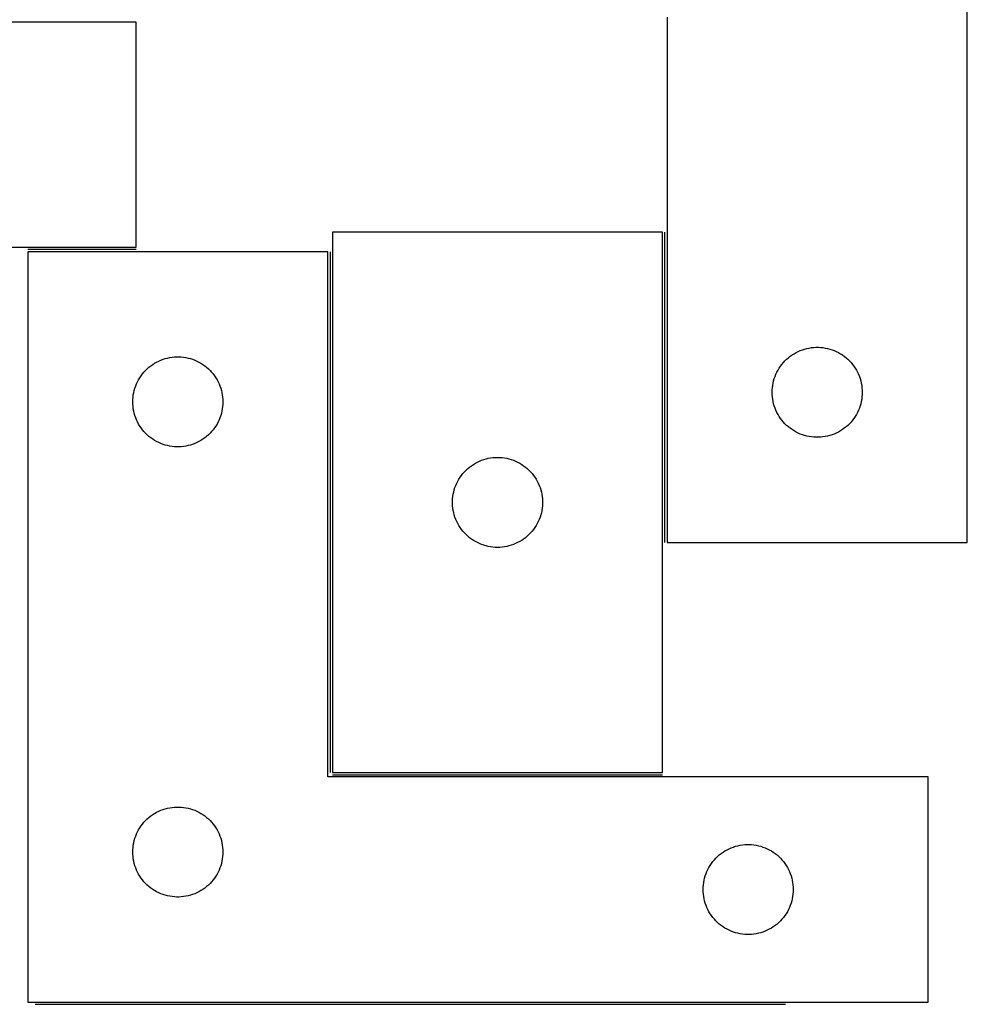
# Model space of a CAD drawing. Header units: millimetres. Extents: x 7 to 1493, y 7 to 2993.
# Tile 12 of 13: x 1162 to 1477, y 2450 to 2779. Entities that reach past the tile are written whole.
import ezdxf

# ---------------------------------------------------------------- set-up
doc = ezdxf.new("R2010")
doc.units = ezdxf.units.MM
doc.layers.add('COMMON', color=5, linetype='CONTINUOUS', true_color=0x0000ff)
doc.layers.add('CUT', color=7, linetype='CONTINUOUS', true_color=0x000000)

msp = doc.modelspace()

# ---------------------------------------------------------------- linework, layer by layer
at = {"layer": 'COMMON'}
for p, q in [((1376.548587, 2604.351842), (1376.548587, 2707.672882)), ((1200.373658, 2701.922882), (1164.298585, 2701.922882)), ((1265.048585, 2701.172881), (1265.048585, 2527.672882)), ((1265.798586, 2526.922881), (1375.798586, 2526.922881)), ((1166.736059, 2450.42288), (1416.736059, 2450.42288))]:
    msp.add_line(p, q, dxfattribs=at)
at = {"layer": 'CUT'}
for p, q in [((1477.298587, 2604.351842), (1477.298587, 2854.351842)), ((1377.298587, 2779.351842), (1377.298587, 2604.351842)), ((1200.373658, 2777.672882), (1000.373658, 2777.672882)), ((1200.373658, 2702.672882), (1200.373658, 2777.672882)), ((1375.798586, 2707.672882), (1265.798586, 2707.672882)), ((1265.798586, 2707.672882), (1265.798586, 2527.672882)), ((1375.798586, 2527.672882), (1375.798586, 2707.672882)), ((900.373658, 2702.672882), (1200.373658, 2702.672882)), ((1264.298585, 2701.172881), (1164.298585, 2701.172881)), ((1164.298585, 2701.172881), (1164.298585, 2451.172881)), ((1264.298585, 2526.172881), (1264.298585, 2701.172881)), ((1419.576695, 2667.211562), (1420.248936, 2667.592024)), ((1420.248936, 2667.592024), (1420.939871, 2667.937376)), ((1420.939871, 2667.937376), (1421.647668, 2668.246702)), ((1421.647668, 2668.246702), (1422.370451, 2668.519181)), ((1422.370451, 2668.519181), (1423.106302, 2668.75409)), ((1423.106302, 2668.75409), (1423.853271, 2668.950808)), ((1423.853271, 2668.950808), (1424.609375, 2669.108811)), ((1424.609375, 2669.108811), (1425.372611, 2669.227682)), ((1425.372611, 2669.227682), (1426.140955, 2669.307105)), ((1426.140955, 2669.307105), (1426.912368, 2669.346869)), ((1426.912368, 2669.346869), (1427.684805, 2669.346869)), ((1427.684805, 2669.346869), (1428.456219, 2669.307105)), ((1428.456219, 2669.307105), (1429.224562, 2669.227682)), ((1429.224562, 2669.227682), (1429.987798, 2669.108811)), ((1429.987798, 2669.108811), (1430.743903, 2668.950808)), ((1430.743903, 2668.950808), (1431.490871, 2668.75409)), ((1431.490871, 2668.75409), (1432.226722, 2668.519181)), ((1432.226722, 2668.519181), (1432.949505, 2668.246702)), ((1432.949505, 2668.246702), (1433.657303, 2667.937376)), ((1433.657303, 2667.937376), (1434.348238, 2667.592024)), ((1434.348238, 2667.592024), (1435.020479, 2667.211562)), ((1206.576693, 2664.032601), (1207.248934, 2664.413063)), ((1207.248934, 2664.413063), (1207.939869, 2664.758415)), ((1207.939869, 2664.758415), (1208.647666, 2665.067741)), ((1208.647666, 2665.067741), (1209.370449, 2665.34022)), ((1209.370449, 2665.34022), (1210.1063, 2665.575129)), ((1210.1063, 2665.575129), (1210.853269, 2665.771847)), ((1210.853269, 2665.771847), (1211.609373, 2665.92985)), ((1211.609373, 2665.92985), (1212.372609, 2666.048721)), ((1212.372609, 2666.048721), (1213.140953, 2666.128144)), ((1213.140953, 2666.128144), (1213.912366, 2666.167908)), ((1213.912366, 2666.167908), (1214.684803, 2666.167908)), ((1214.684803, 2666.167908), (1215.456217, 2666.128144)), ((1215.456217, 2666.128144), (1216.22456, 2666.048721)), ((1216.22456, 2666.048721), (1216.987796, 2665.92985)), ((1216.987796, 2665.92985), (1217.743901, 2665.771847)), ((1217.743901, 2665.771847), (1218.490869, 2665.575129)), ((1218.490869, 2665.575129), (1219.22672, 2665.34022)), ((1219.22672, 2665.34022), (1219.949503, 2665.067741)), ((1219.949503, 2665.067741), (1220.657301, 2664.758415)), ((1220.657301, 2664.758415), (1221.348236, 2664.413063)), ((1221.348236, 2664.413063), (1222.020477, 2664.032601)), ((1415.53679, 2663.660984), (1416.031608, 2664.254124)), ((1416.031608, 2664.254124), (1416.556304, 2664.821005)), ((1416.556304, 2664.821005), (1417.109487, 2665.360123)), ((1417.109487, 2665.360123), (1417.689689, 2665.870049)), ((1417.689689, 2665.870049), (1418.295372, 2666.349431)), ((1418.295372, 2666.349431), (1418.924931, 2666.796997)), ((1418.924931, 2666.796997), (1419.576695, 2667.211562)), ((1435.020479, 2667.211562), (1435.672243, 2666.796997)), ((1435.672243, 2666.796997), (1436.301801, 2666.349431)), ((1436.301801, 2666.349431), (1436.907484, 2665.870049)), ((1436.907484, 2665.870049), (1437.487687, 2665.360123)), ((1437.487687, 2665.360123), (1438.04087, 2664.821005)), ((1438.04087, 2664.821005), (1438.565566, 2664.254124)), ((1438.565566, 2664.254124), (1439.060384, 2663.660984)), ((1202.536788, 2660.482023), (1203.031606, 2661.075163)), ((1203.031606, 2661.075163), (1203.556302, 2661.642044)), ((1203.556302, 2661.642044), (1204.109485, 2662.181162)), ((1204.109485, 2662.181162), (1204.689687, 2662.691088)), ((1204.689687, 2662.691088), (1205.29537, 2663.17047)), ((1205.29537, 2663.17047), (1205.924929, 2663.618036)), ((1205.924929, 2663.618036), (1206.576693, 2664.032601)), ((1222.020477, 2664.032601), (1222.672241, 2663.618036)), ((1222.672241, 2663.618036), (1223.301799, 2663.17047)), ((1223.301799, 2663.17047), (1223.907482, 2662.691088)), ((1223.907482, 2662.691088), (1224.487685, 2662.181162)), ((1224.487685, 2662.181162), (1225.040868, 2661.642044)), ((1225.040868, 2661.642044), (1225.565564, 2661.075163)), ((1225.565564, 2661.075163), (1226.060382, 2660.482023)), ((1413.553833, 2660.358651), (1413.88128, 2661.058249)), ((1413.88128, 2661.058249), (1414.244308, 2661.740063)), ((1414.244308, 2661.740063), (1414.641953, 2662.402285)), ((1414.641953, 2662.402285), (1415.073162, 2663.043159)), ((1415.073162, 2663.043159), (1415.53679, 2663.660984)), ((1439.060384, 2663.660984), (1439.524012, 2663.043159)), ((1439.524012, 2663.043159), (1439.95522, 2662.402285)), ((1439.95522, 2662.402285), (1440.352865, 2661.740063)), ((1440.352865, 2661.740063), (1440.715893, 2661.058249)), ((1440.715893, 2661.058249), (1441.04334, 2660.358651)), ((1200.553831, 2657.17969), (1200.881278, 2657.879288)), ((1200.881278, 2657.879288), (1201.244306, 2658.561102)), ((1201.244306, 2658.561102), (1201.641951, 2659.223324)), ((1201.641951, 2659.223324), (1202.07316, 2659.864198)), ((1202.07316, 2659.864198), (1202.536788, 2660.482023)), ((1226.060382, 2660.482023), (1226.52401, 2659.864198)), ((1226.52401, 2659.864198), (1226.955218, 2659.223324)), ((1226.955218, 2659.223324), (1227.352863, 2658.561102)), ((1227.352863, 2658.561102), (1227.715891, 2657.879288)), ((1227.715891, 2657.879288), (1228.043338, 2657.17969)), ((1412.615751, 2657.420123), (1412.793171, 2658.171909)), ((1412.793171, 2658.171909), (1413.009056, 2658.913565)), ((1413.009056, 2658.913565), (1413.262834, 2659.643124)), ((1413.262834, 2659.643124), (1413.553833, 2660.358651)), ((1441.04334, 2660.358651), (1441.334339, 2659.643124)), ((1441.334339, 2659.643124), (1441.588117, 2658.913565)), ((1441.588117, 2658.913565), (1441.804003, 2658.171909)), ((1441.804003, 2658.171909), (1441.981422, 2657.420123)), ((1199.615749, 2654.241162), (1199.793169, 2654.992948)), ((1199.793169, 2654.992948), (1200.009054, 2655.734604)), ((1200.009054, 2655.734604), (1200.262832, 2656.464163)), ((1200.262832, 2656.464163), (1200.553831, 2657.17969)), ((1228.043338, 2657.17969), (1228.334337, 2656.464163)), ((1228.334337, 2656.464163), (1228.588115, 2655.734604)), ((1228.588115, 2655.734604), (1228.804001, 2654.992948)), ((1228.804001, 2654.992948), (1228.98142, 2654.241162)), ((1412.298587, 2654.351842), (1412.318475, 2655.124024)), ((1412.318475, 2653.579661), (1412.298587, 2654.351842)), ((1412.318475, 2655.124024), (1412.378089, 2655.894157)), ((1412.378089, 2655.894157), (1412.477268, 2656.660201)), ((1412.477268, 2656.660201), (1412.615751, 2657.420123)), ((1441.981422, 2657.420123), (1442.119905, 2656.660201)), ((1442.119905, 2656.660201), (1442.219085, 2655.894157)), ((1442.219085, 2655.894157), (1442.278698, 2655.124024)), ((1442.278698, 2655.124024), (1442.298587, 2654.351842)), ((1442.298587, 2654.351842), (1442.278698, 2653.579661)), ((1199.298585, 2651.172881), (1199.318473, 2651.945063)), ((1199.318473, 2650.4007), (1199.298585, 2651.172881)), ((1199.318473, 2651.945063), (1199.378087, 2652.715196)), ((1199.378087, 2652.715196), (1199.477266, 2653.48124)), ((1199.477266, 2653.48124), (1199.615749, 2654.241162)), ((1228.98142, 2654.241162), (1229.119903, 2653.48124)), ((1229.119903, 2653.48124), (1229.219083, 2652.715196)), ((1229.219083, 2652.715196), (1229.278696, 2651.945063)), ((1229.278696, 2651.945063), (1229.298585, 2651.172881)), ((1229.298585, 2651.172881), (1229.278696, 2650.4007)), ((1412.378089, 2652.809527), (1412.318475, 2653.579661)), ((1412.477268, 2652.043484), (1412.378089, 2652.809527)), ((1412.615751, 2651.283561), (1412.477268, 2652.043484)), ((1412.793171, 2650.531775), (1412.615751, 2651.283561)), ((1441.981422, 2651.283561), (1441.804003, 2650.531775)), ((1442.119905, 2652.043484), (1441.981422, 2651.283561)), ((1442.219085, 2652.809527), (1442.119905, 2652.043484)), ((1442.278698, 2653.579661), (1442.219085, 2652.809527)), ((1199.378087, 2649.630566), (1199.318473, 2650.4007)), ((1199.477266, 2648.864523), (1199.378087, 2649.630566)), ((1199.615749, 2648.1046), (1199.477266, 2648.864523)), ((1199.793169, 2647.352814), (1199.615749, 2648.1046)), ((1228.98142, 2648.1046), (1228.804001, 2647.352814)), ((1229.119903, 2648.864523), (1228.98142, 2648.1046)), ((1229.219083, 2649.630566), (1229.119903, 2648.864523)), ((1229.278696, 2650.4007), (1229.219083, 2649.630566)), ((1413.009056, 2649.79012), (1412.793171, 2650.531775)), ((1413.262834, 2649.060561), (1413.009056, 2649.79012)), ((1413.553833, 2648.345034), (1413.262834, 2649.060561)), ((1413.88128, 2647.645435), (1413.553833, 2648.345034)), ((1441.04334, 2648.345034), (1440.715893, 2647.645435)), ((1441.334339, 2649.060561), (1441.04334, 2648.345034)), ((1441.588117, 2649.79012), (1441.334339, 2649.060561)), ((1441.804003, 2650.531775), (1441.588117, 2649.79012)), ((1200.009054, 2646.611159), (1199.793169, 2647.352814)), ((1200.262832, 2645.8816), (1200.009054, 2646.611159)), ((1200.553831, 2645.166073), (1200.262832, 2645.8816)), ((1200.881278, 2644.466474), (1200.553831, 2645.166073)), ((1201.244306, 2643.78466), (1200.881278, 2644.466474)), ((1227.715891, 2644.466474), (1227.352863, 2643.78466)), ((1228.043338, 2645.166073), (1227.715891, 2644.466474)), ((1228.334337, 2645.8816), (1228.043338, 2645.166073)), ((1228.588115, 2646.611159), (1228.334337, 2645.8816)), ((1228.804001, 2647.352814), (1228.588115, 2646.611159)), ((1414.244308, 2646.963621), (1413.88128, 2647.645435)), ((1414.641953, 2646.301399), (1414.244308, 2646.963621)), ((1415.073162, 2645.660526), (1414.641953, 2646.301399)), ((1415.53679, 2645.0427), (1415.073162, 2645.660526)), ((1416.031608, 2644.44956), (1415.53679, 2645.0427)), ((1416.556304, 2643.88268), (1416.031608, 2644.44956)), ((1438.565566, 2644.44956), (1438.04087, 2643.88268)), ((1439.060384, 2645.0427), (1438.565566, 2644.44956)), ((1439.524012, 2645.660526), (1439.060384, 2645.0427)), ((1439.95522, 2646.301399), (1439.524012, 2645.660526)), ((1440.352865, 2646.963621), (1439.95522, 2646.301399)), ((1440.715893, 2647.645435), (1440.352865, 2646.963621)), ((1201.641951, 2643.122438), (1201.244306, 2643.78466)), ((1202.07316, 2642.481565), (1201.641951, 2643.122438)), ((1202.536788, 2641.863739), (1202.07316, 2642.481565)), ((1203.031606, 2641.270599), (1202.536788, 2641.863739)), ((1203.556302, 2640.703719), (1203.031606, 2641.270599)), ((1225.565564, 2641.270599), (1225.040868, 2640.703719)), ((1226.060382, 2641.863739), (1225.565564, 2641.270599)), ((1226.52401, 2642.481565), (1226.060382, 2641.863739)), ((1226.955218, 2643.122438), (1226.52401, 2642.481565)), ((1227.352863, 2643.78466), (1226.955218, 2643.122438)), ((1417.109487, 2643.343562), (1416.556304, 2643.88268)), ((1417.689689, 2642.833636), (1417.109487, 2643.343562)), ((1418.295372, 2642.354254), (1417.689689, 2642.833636)), ((1418.924931, 2641.906687), (1418.295372, 2642.354254)), ((1419.576695, 2641.492123), (1418.924931, 2641.906687)), ((1420.248936, 2641.11166), (1419.576695, 2641.492123)), ((1435.020479, 2641.492123), (1434.348238, 2641.11166)), ((1435.672243, 2641.906687), (1435.020479, 2641.492123)), ((1436.301801, 2642.354254), (1435.672243, 2641.906687)), ((1436.907484, 2642.833636), (1436.301801, 2642.354254)), ((1437.487687, 2643.343562), (1436.907484, 2642.833636)), ((1438.04087, 2643.88268), (1437.487687, 2643.343562)), ((1204.109485, 2640.164601), (1203.556302, 2640.703719)), ((1204.689687, 2639.654675), (1204.109485, 2640.164601)), ((1205.29537, 2639.175293), (1204.689687, 2639.654675)), ((1205.924929, 2638.727726), (1205.29537, 2639.175293)), ((1206.576693, 2638.313162), (1205.924929, 2638.727726)), ((1207.248934, 2637.932699), (1206.576693, 2638.313162)), ((1207.939869, 2637.587347), (1207.248934, 2637.932699)), ((1221.348236, 2637.932699), (1220.657301, 2637.587347)), ((1222.020477, 2638.313162), (1221.348236, 2637.932699)), ((1222.672241, 2638.727726), (1222.020477, 2638.313162)), ((1223.301799, 2639.175293), (1222.672241, 2638.727726)), ((1223.907482, 2639.654675), (1223.301799, 2639.175293)), ((1224.487685, 2640.164601), (1223.907482, 2639.654675)), ((1225.040868, 2640.703719), (1224.487685, 2640.164601)), ((1420.939871, 2640.766308), (1420.248936, 2641.11166)), ((1421.647668, 2640.456983), (1420.939871, 2640.766308)), ((1422.370451, 2640.184504), (1421.647668, 2640.456983)), ((1423.106302, 2639.949594), (1422.370451, 2640.184504)), ((1423.853271, 2639.752877), (1423.106302, 2639.949594)), ((1424.609375, 2639.594873), (1423.853271, 2639.752877)), ((1425.372611, 2639.476002), (1424.609375, 2639.594873)), ((1426.140955, 2639.396579), (1425.372611, 2639.476002)), ((1426.912368, 2639.356815), (1426.140955, 2639.396579)), ((1427.684805, 2639.356815), (1426.912368, 2639.356815)), ((1428.456219, 2639.396579), (1427.684805, 2639.356815)), ((1429.224562, 2639.476002), (1428.456219, 2639.396579)), ((1429.987798, 2639.594873), (1429.224562, 2639.476002)), ((1430.743903, 2639.752877), (1429.987798, 2639.594873)), ((1431.490871, 2639.949594), (1430.743903, 2639.752877)), ((1432.226722, 2640.184504), (1431.490871, 2639.949594)), ((1432.949505, 2640.456983), (1432.226722, 2640.184504)), ((1433.657303, 2640.766308), (1432.949505, 2640.456983)), ((1434.348238, 2641.11166), (1433.657303, 2640.766308)), ((1208.647666, 2637.278022), (1207.939869, 2637.587347)), ((1209.370449, 2637.005543), (1208.647666, 2637.278022)), ((1210.1063, 2636.770633), (1209.370449, 2637.005543)), ((1210.853269, 2636.573916), (1210.1063, 2636.770633)), ((1211.609373, 2636.415912), (1210.853269, 2636.573916)), ((1212.372609, 2636.297041), (1211.609373, 2636.415912)), ((1213.140953, 2636.217618), (1212.372609, 2636.297041)), ((1213.912366, 2636.177854), (1213.140953, 2636.217618)), ((1214.684803, 2636.177854), (1213.912366, 2636.177854)), ((1215.456217, 2636.217618), (1214.684803, 2636.177854)), ((1216.22456, 2636.297041), (1215.456217, 2636.217618)), ((1216.987796, 2636.415912), (1216.22456, 2636.297041)), ((1217.743901, 2636.573916), (1216.987796, 2636.415912)), ((1218.490869, 2636.770633), (1217.743901, 2636.573916)), ((1219.22672, 2637.005543), (1218.490869, 2636.770633)), ((1219.949503, 2637.278022), (1219.22672, 2637.005543)), ((1220.657301, 2637.587347), (1219.949503, 2637.278022)), ((1314.092179, 2631.090188), (1314.791777, 2631.417636)), ((1314.791777, 2631.417636), (1315.507304, 2631.708635)), ((1315.507304, 2631.708635), (1316.236863, 2631.962413)), ((1316.236863, 2631.962413), (1316.978519, 2632.178298)), ((1316.978519, 2632.178298), (1317.730305, 2632.355717)), ((1317.730305, 2632.355717), (1318.490227, 2632.494201)), ((1318.490227, 2632.494201), (1319.256271, 2632.59338)), ((1319.256271, 2632.59338), (1320.026404, 2632.652994)), ((1320.026404, 2632.652994), (1320.798586, 2632.672882)), ((1320.798586, 2632.672882), (1321.570767, 2632.652994)), ((1321.570767, 2632.652994), (1322.340901, 2632.59338)), ((1322.340901, 2632.59338), (1323.106944, 2632.494201)), ((1323.106944, 2632.494201), (1323.866867, 2632.355717)), ((1323.866867, 2632.355717), (1324.618652, 2632.178298)), ((1324.618652, 2632.178298), (1325.360308, 2631.962413)), ((1325.360308, 2631.962413), (1326.089867, 2631.708635)), ((1326.089867, 2631.708635), (1326.805394, 2631.417636)), ((1326.805394, 2631.417636), (1327.504993, 2631.090188)), ((1309.790305, 2627.861982), (1310.329423, 2628.415165)), ((1310.329423, 2628.415165), (1310.896304, 2628.939861)), ((1310.896304, 2628.939861), (1311.489443, 2629.434679)), ((1311.489443, 2629.434679), (1312.107269, 2629.898307)), ((1312.107269, 2629.898307), (1312.748143, 2630.329516)), ((1312.748143, 2630.329516), (1313.410365, 2630.727161)), ((1313.410365, 2630.727161), (1314.092179, 2631.090188)), ((1327.504993, 2631.090188), (1328.186807, 2630.727161)), ((1328.186807, 2630.727161), (1328.849029, 2630.329516)), ((1328.849029, 2630.329516), (1329.489902, 2629.898307)), ((1329.489902, 2629.898307), (1330.107728, 2629.434679)), ((1330.107728, 2629.434679), (1330.700867, 2628.939861)), ((1330.700867, 2628.939861), (1331.267748, 2628.415165)), ((1331.267748, 2628.415165), (1331.806866, 2627.861982)), ((1307.213052, 2624.031598), (1307.558404, 2624.722533)), ((1307.558404, 2624.722533), (1307.938866, 2625.394774)), ((1307.938866, 2625.394774), (1308.35343, 2626.046538)), ((1308.35343, 2626.046538), (1308.800997, 2626.676096)), ((1308.800997, 2626.676096), (1309.280379, 2627.28178)), ((1309.280379, 2627.28178), (1309.790305, 2627.861982)), ((1331.806866, 2627.861982), (1332.316792, 2627.28178)), ((1332.316792, 2627.28178), (1332.796174, 2626.676096)), ((1332.796174, 2626.676096), (1333.243741, 2626.046538)), ((1333.243741, 2626.046538), (1333.658305, 2625.394774)), ((1333.658305, 2625.394774), (1334.038768, 2624.722533)), ((1334.038768, 2624.722533), (1334.38412, 2624.031598)), ((1306.19962, 2621.118198), (1306.396338, 2621.865167)), ((1306.396338, 2621.865167), (1306.631247, 2622.601018)), ((1306.631247, 2622.601018), (1306.903726, 2623.323801)), ((1306.903726, 2623.323801), (1307.213052, 2624.031598)), ((1334.38412, 2624.031598), (1334.693445, 2623.323801)), ((1334.693445, 2623.323801), (1334.965924, 2622.601018)), ((1334.965924, 2622.601018), (1335.200834, 2621.865167)), ((1335.200834, 2621.865167), (1335.397551, 2621.118198)), ((1305.803559, 2618.059101), (1305.843323, 2618.830514)), ((1305.843323, 2618.830514), (1305.922746, 2619.598858)), ((1305.922746, 2619.598858), (1306.041616, 2620.362094)), ((1306.041616, 2620.362094), (1306.19962, 2621.118198)), ((1335.397551, 2621.118198), (1335.555555, 2620.362094)), ((1335.555555, 2620.362094), (1335.674426, 2619.598858)), ((1335.674426, 2619.598858), (1335.753849, 2618.830514)), ((1335.753849, 2618.830514), (1335.793613, 2618.059101)), ((1305.803559, 2617.286664), (1305.803559, 2618.059101)), ((1305.843323, 2616.51525), (1305.803559, 2617.286664)), ((1305.922746, 2615.746907), (1305.843323, 2616.51525)), ((1306.041616, 2614.983671), (1305.922746, 2615.746907)), ((1306.19962, 2614.227566), (1306.041616, 2614.983671)), ((1335.555555, 2614.983671), (1335.397551, 2614.227566)), ((1335.674426, 2615.746907), (1335.555555, 2614.983671)), ((1335.753849, 2616.51525), (1335.674426, 2615.746907)), ((1335.793613, 2617.286664), (1335.753849, 2616.51525)), ((1335.793613, 2618.059101), (1335.793613, 2617.286664)), ((1306.396338, 2613.480598), (1306.19962, 2614.227566)), ((1306.631247, 2612.744746), (1306.396338, 2613.480598)), ((1306.903726, 2612.021964), (1306.631247, 2612.744746)), ((1307.213052, 2611.314166), (1306.903726, 2612.021964)), ((1334.693445, 2612.021964), (1334.38412, 2611.314166)), ((1334.965924, 2612.744746), (1334.693445, 2612.021964)), ((1335.200834, 2613.480598), (1334.965924, 2612.744746)), ((1335.397551, 2614.227566), (1335.200834, 2613.480598)), ((1307.558404, 2610.623231), (1307.213052, 2611.314166)), ((1307.938866, 2609.95099), (1307.558404, 2610.623231)), ((1308.35343, 2609.299226), (1307.938866, 2609.95099)), ((1308.800997, 2608.669668), (1308.35343, 2609.299226)), ((1309.280379, 2608.063985), (1308.800997, 2608.669668)), ((1332.796174, 2608.669668), (1332.316792, 2608.063985)), ((1333.243741, 2609.299226), (1332.796174, 2608.669668)), ((1333.658305, 2609.95099), (1333.243741, 2609.299226)), ((1334.038768, 2610.623231), (1333.658305, 2609.95099)), ((1334.38412, 2611.314166), (1334.038768, 2610.623231)), ((1309.790305, 2607.483782), (1309.280379, 2608.063985)), ((1310.329423, 2606.930599), (1309.790305, 2607.483782)), ((1310.896304, 2606.405903), (1310.329423, 2606.930599)), ((1311.489443, 2605.911085), (1310.896304, 2606.405903)), ((1312.107269, 2605.447457), (1311.489443, 2605.911085)), ((1312.748143, 2605.016249), (1312.107269, 2605.447457)), ((1329.489902, 2605.447457), (1328.849029, 2605.016249)), ((1330.107728, 2605.911085), (1329.489902, 2605.447457)), ((1330.700867, 2606.405903), (1330.107728, 2605.911085)), ((1331.267748, 2606.930599), (1330.700867, 2606.405903)), ((1331.806866, 2607.483782), (1331.267748, 2606.930599)), ((1332.316792, 2608.063985), (1331.806866, 2607.483782)), ((1313.410365, 2604.618604), (1312.748143, 2605.016249)), ((1314.092179, 2604.255576), (1313.410365, 2604.618604)), ((1314.791777, 2603.928129), (1314.092179, 2604.255576)), ((1315.507304, 2603.63713), (1314.791777, 2603.928129)), ((1316.236863, 2603.383352), (1315.507304, 2603.63713)), ((1316.978519, 2603.167466), (1316.236863, 2603.383352)), ((1317.730305, 2602.990047), (1316.978519, 2603.167466)), ((1318.490227, 2602.851564), (1317.730305, 2602.990047)), ((1319.256271, 2602.752384), (1318.490227, 2602.851564)), ((1320.026404, 2602.692771), (1319.256271, 2602.752384)), ((1320.798586, 2602.672882), (1320.026404, 2602.692771)), ((1321.570767, 2602.692771), (1320.798586, 2602.672882)), ((1322.340901, 2602.752384), (1321.570767, 2602.692771)), ((1323.106944, 2602.851564), (1322.340901, 2602.752384)), ((1323.866867, 2602.990047), (1323.106944, 2602.851564)), ((1324.618652, 2603.167466), (1323.866867, 2602.990047)), ((1325.360308, 2603.383352), (1324.618652, 2603.167466)), ((1326.089867, 2603.63713), (1325.360308, 2603.383352)), ((1326.805394, 2603.928129), (1326.089867, 2603.63713)), ((1327.504993, 2604.255576), (1326.805394, 2603.928129)), ((1328.186807, 2604.618604), (1327.504993, 2604.255576)), ((1328.849029, 2605.016249), (1328.186807, 2604.618604)), ((1377.298587, 2604.351842), (1477.298587, 2604.351842)), ((1265.798586, 2527.672882), (1375.798586, 2527.672882)), ((1464.298585, 2526.172881), (1264.298585, 2526.172881)), ((1464.298585, 2451.172881), (1464.298585, 2526.172881)), ((1204.689687, 2512.691088), (1205.29537, 2513.17047)), ((1205.29537, 2513.17047), (1205.924929, 2513.618036)), ((1205.924929, 2513.618036), (1206.576693, 2514.032601)), ((1206.576693, 2514.032601), (1207.248934, 2514.413063)), ((1207.248934, 2514.413063), (1207.939869, 2514.758415)), ((1207.939869, 2514.758415), (1208.647666, 2515.067741)), ((1208.647666, 2515.067741), (1209.370449, 2515.34022)), ((1209.370449, 2515.34022), (1210.1063, 2515.575129)), ((1210.1063, 2515.575129), (1210.853269, 2515.771847)), ((1210.853269, 2515.771847), (1211.609373, 2515.92985)), ((1211.609373, 2515.92985), (1212.372609, 2516.048721)), ((1212.372609, 2516.048721), (1213.140953, 2516.128144)), ((1213.140953, 2516.128144), (1213.912366, 2516.167908)), ((1213.912366, 2516.167908), (1214.684803, 2516.167908)), ((1214.684803, 2516.167908), (1215.456217, 2516.128144)), ((1215.456217, 2516.128144), (1216.22456, 2516.048721)), ((1216.22456, 2516.048721), (1216.987796, 2515.92985)), ((1216.987796, 2515.92985), (1217.743901, 2515.771847)), ((1217.743901, 2515.771847), (1218.490869, 2515.575129)), ((1218.490869, 2515.575129), (1219.22672, 2515.34022)), ((1219.22672, 2515.34022), (1219.949503, 2515.067741)), ((1219.949503, 2515.067741), (1220.657301, 2514.758415)), ((1220.657301, 2514.758415), (1221.348236, 2514.413063)), ((1221.348236, 2514.413063), (1222.020477, 2514.032601)), ((1222.020477, 2514.032601), (1222.672241, 2513.618036)), ((1222.672241, 2513.618036), (1223.301799, 2513.17047)), ((1223.301799, 2513.17047), (1223.907482, 2512.691088)), ((1202.07316, 2509.864198), (1202.536788, 2510.482023)), ((1202.536788, 2510.482023), (1203.031606, 2511.075163)), ((1203.031606, 2511.075163), (1203.556302, 2511.642044)), ((1203.556302, 2511.642044), (1204.109485, 2512.181162)), ((1204.109485, 2512.181162), (1204.689687, 2512.691088)), ((1223.907482, 2512.691088), (1224.487685, 2512.181162)), ((1224.487685, 2512.181162), (1225.040868, 2511.642044)), ((1225.040868, 2511.642044), (1225.565564, 2511.075163)), ((1225.565564, 2511.075163), (1226.060382, 2510.482023)), ((1226.060382, 2510.482023), (1226.52401, 2509.864198)), ((1200.262832, 2506.464163), (1200.553831, 2507.17969)), ((1200.553831, 2507.17969), (1200.881278, 2507.879288)), ((1200.881278, 2507.879288), (1201.244306, 2508.561102)), ((1201.244306, 2508.561102), (1201.641951, 2509.223324)), ((1201.641951, 2509.223324), (1202.07316, 2509.864198)), ((1226.52401, 2509.864198), (1226.955218, 2509.223324)), ((1226.955218, 2509.223324), (1227.352863, 2508.561102)), ((1227.352863, 2508.561102), (1227.715891, 2507.879288)), ((1227.715891, 2507.879288), (1228.043338, 2507.17969)), ((1228.043338, 2507.17969), (1228.334337, 2506.464163)), ((1199.378087, 2502.715196), (1199.477266, 2503.48124)), ((1199.477266, 2503.48124), (1199.615749, 2504.241162)), ((1199.615749, 2504.241162), (1199.793169, 2504.992948)), ((1199.793169, 2504.992948), (1200.009054, 2505.734604)), ((1200.009054, 2505.734604), (1200.262832, 2506.464163)), ((1228.334337, 2506.464163), (1228.588115, 2505.734604)), ((1228.588115, 2505.734604), (1228.804001, 2504.992948)), ((1228.804001, 2504.992948), (1228.98142, 2504.241162)), ((1228.98142, 2504.241162), (1229.119903, 2503.48124)), ((1229.119903, 2503.48124), (1229.219083, 2502.715196)), ((1400.853269, 2503.271847), (1401.609373, 2503.42985)), ((1401.609373, 2503.42985), (1402.372609, 2503.548721)), ((1402.372609, 2503.548721), (1403.140953, 2503.628144)), ((1403.140953, 2503.628144), (1403.912366, 2503.667908)), ((1403.912366, 2503.667908), (1404.684803, 2503.667908)), ((1404.684803, 2503.667908), (1405.456217, 2503.628144)), ((1405.456217, 2503.628144), (1406.22456, 2503.548721)), ((1406.22456, 2503.548721), (1406.987796, 2503.42985)), ((1406.987796, 2503.42985), (1407.743901, 2503.271847)), ((1199.298585, 2501.172881), (1199.318473, 2501.945063)), ((1199.318473, 2500.4007), (1199.298585, 2501.172881)), ((1199.318473, 2501.945063), (1199.378087, 2502.715196)), ((1199.378087, 2499.630566), (1199.318473, 2500.4007)), ((1229.219083, 2502.715196), (1229.278696, 2501.945063)), ((1229.278696, 2500.4007), (1229.219083, 2499.630566)), ((1229.278696, 2501.945063), (1229.298585, 2501.172881)), ((1229.298585, 2501.172881), (1229.278696, 2500.4007)), ((1394.109485, 2499.681162), (1394.689687, 2500.191088)), ((1394.689687, 2500.191088), (1395.29537, 2500.67047)), ((1395.29537, 2500.67047), (1395.924929, 2501.118036)), ((1395.924929, 2501.118036), (1396.576693, 2501.532601)), ((1396.576693, 2501.532601), (1397.248934, 2501.913063)), ((1397.248934, 2501.913063), (1397.939869, 2502.258415)), ((1397.939869, 2502.258415), (1398.647666, 2502.567741)), ((1398.647666, 2502.567741), (1399.370449, 2502.84022)), ((1399.370449, 2502.84022), (1400.1063, 2503.075129)), ((1400.1063, 2503.075129), (1400.853269, 2503.271847)), ((1407.743901, 2503.271847), (1408.490869, 2503.075129)), ((1408.490869, 2503.075129), (1409.22672, 2502.84022)), ((1409.22672, 2502.84022), (1409.949503, 2502.567741)), ((1409.949503, 2502.567741), (1410.657301, 2502.258415)), ((1410.657301, 2502.258415), (1411.348236, 2501.913063)), ((1411.348236, 2501.913063), (1412.020477, 2501.532601)), ((1412.020477, 2501.532601), (1412.672241, 2501.118036)), ((1412.672241, 2501.118036), (1413.301799, 2500.67047)), ((1413.301799, 2500.67047), (1413.907482, 2500.191088)), ((1413.907482, 2500.191088), (1414.487685, 2499.681162)), ((1199.477266, 2498.864523), (1199.378087, 2499.630566)), ((1199.615749, 2498.1046), (1199.477266, 2498.864523)), ((1199.793169, 2497.352814), (1199.615749, 2498.1046)), ((1200.009054, 2496.611159), (1199.793169, 2497.352814)), ((1228.804001, 2497.352814), (1228.588115, 2496.611159)), ((1228.98142, 2498.1046), (1228.804001, 2497.352814)), ((1229.119903, 2498.864523), (1228.98142, 2498.1046)), ((1229.219083, 2499.630566), (1229.119903, 2498.864523)), ((1391.641951, 2496.723324), (1392.07316, 2497.364198)), ((1392.07316, 2497.364198), (1392.536788, 2497.982023)), ((1392.536788, 2497.982023), (1393.031606, 2498.575163)), ((1393.031606, 2498.575163), (1393.556302, 2499.142044)), ((1393.556302, 2499.142044), (1394.109485, 2499.681162)), ((1414.487685, 2499.681162), (1415.040868, 2499.142044)), ((1415.040868, 2499.142044), (1415.565564, 2498.575163)), ((1415.565564, 2498.575163), (1416.060382, 2497.982023)), ((1416.060382, 2497.982023), (1416.52401, 2497.364198)), ((1416.52401, 2497.364198), (1416.955218, 2496.723324)), ((1200.262832, 2495.8816), (1200.009054, 2496.611159)), ((1200.553831, 2495.166073), (1200.262832, 2495.8816)), ((1200.881278, 2494.466474), (1200.553831, 2495.166073)), ((1201.244306, 2493.78466), (1200.881278, 2494.466474)), ((1201.641951, 2493.122438), (1201.244306, 2493.78466)), ((1227.352863, 2493.78466), (1226.955218, 2493.122438)), ((1227.715891, 2494.466474), (1227.352863, 2493.78466)), ((1228.043338, 2495.166073), (1227.715891, 2494.466474)), ((1228.334337, 2495.8816), (1228.043338, 2495.166073)), ((1228.588115, 2496.611159), (1228.334337, 2495.8816)), ((1390.009054, 2493.234604), (1390.262832, 2493.964163)), ((1390.262832, 2493.964163), (1390.553831, 2494.67969)), ((1390.553831, 2494.67969), (1390.881278, 2495.379288)), ((1390.881278, 2495.379288), (1391.244306, 2496.061102)), ((1391.244306, 2496.061102), (1391.641951, 2496.723324)), ((1416.955218, 2496.723324), (1417.352863, 2496.061102)), ((1417.352863, 2496.061102), (1417.715891, 2495.379288)), ((1417.715891, 2495.379288), (1418.043338, 2494.67969)), ((1418.043338, 2494.67969), (1418.334337, 2493.964163)), ((1418.334337, 2493.964163), (1418.588115, 2493.234604)), ((1202.07316, 2492.481565), (1201.641951, 2493.122438)), ((1202.536788, 2491.863739), (1202.07316, 2492.481565)), ((1203.031606, 2491.270599), (1202.536788, 2491.863739)), ((1203.556302, 2490.703719), (1203.031606, 2491.270599)), ((1204.109485, 2490.164601), (1203.556302, 2490.703719)), ((1225.040868, 2490.703719), (1224.487685, 2490.164601)), ((1225.565564, 2491.270599), (1225.040868, 2490.703719)), ((1226.060382, 2491.863739), (1225.565564, 2491.270599)), ((1226.52401, 2492.481565), (1226.060382, 2491.863739)), ((1226.955218, 2493.122438), (1226.52401, 2492.481565)), ((1389.318473, 2489.445063), (1389.378087, 2490.215196)), ((1389.378087, 2490.215196), (1389.477266, 2490.98124)), ((1389.477266, 2490.98124), (1389.615749, 2491.741162)), ((1389.615749, 2491.741162), (1389.793169, 2492.492948)), ((1389.793169, 2492.492948), (1390.009054, 2493.234604)), ((1418.588115, 2493.234604), (1418.804001, 2492.492948)), ((1418.804001, 2492.492948), (1418.98142, 2491.741162)), ((1418.98142, 2491.741162), (1419.119903, 2490.98124)), ((1419.119903, 2490.98124), (1419.219083, 2490.215196)), ((1419.219083, 2490.215196), (1419.278696, 2489.445063)), ((1204.689687, 2489.654675), (1204.109485, 2490.164601)), ((1205.29537, 2489.175293), (1204.689687, 2489.654675)), ((1205.924929, 2488.727726), (1205.29537, 2489.175293)), ((1206.576693, 2488.313162), (1205.924929, 2488.727726)), ((1207.248934, 2487.932699), (1206.576693, 2488.313162)), ((1207.939869, 2487.587347), (1207.248934, 2487.932699)), ((1208.647666, 2487.278022), (1207.939869, 2487.587347)), ((1209.370449, 2487.005543), (1208.647666, 2487.278022)), ((1210.1063, 2486.770633), (1209.370449, 2487.005543)), ((1219.22672, 2487.005543), (1218.490869, 2486.770633)), ((1219.949503, 2487.278022), (1219.22672, 2487.005543)), ((1220.657301, 2487.587347), (1219.949503, 2487.278022)), ((1221.348236, 2487.932699), (1220.657301, 2487.587347)), ((1222.020477, 2488.313162), (1221.348236, 2487.932699)), ((1222.672241, 2488.727726), (1222.020477, 2488.313162)), ((1223.301799, 2489.175293), (1222.672241, 2488.727726)), ((1223.907482, 2489.654675), (1223.301799, 2489.175293)), ((1224.487685, 2490.164601), (1223.907482, 2489.654675)), ((1389.298585, 2488.672881), (1389.318473, 2489.445063)), ((1389.318473, 2487.9007), (1389.298585, 2488.672881)), ((1389.378087, 2487.130566), (1389.318473, 2487.9007)), ((1389.477266, 2486.364523), (1389.378087, 2487.130566)), ((1419.219083, 2487.130566), (1419.119903, 2486.364523)), ((1419.278696, 2487.9007), (1419.219083, 2487.130566)), ((1419.278696, 2489.445063), (1419.298585, 2488.672881)), ((1419.298585, 2488.672881), (1419.278696, 2487.9007)), ((1210.853269, 2486.573916), (1210.1063, 2486.770633)), ((1211.609373, 2486.415912), (1210.853269, 2486.573916)), ((1212.372609, 2486.297041), (1211.609373, 2486.415912)), ((1213.140953, 2486.217618), (1212.372609, 2486.297041)), ((1213.912366, 2486.177854), (1213.140953, 2486.217618)), ((1214.684803, 2486.177854), (1213.912366, 2486.177854)), ((1215.456217, 2486.217618), (1214.684803, 2486.177854)), ((1216.22456, 2486.297041), (1215.456217, 2486.217618)), ((1216.987796, 2486.415912), (1216.22456, 2486.297041)), ((1217.743901, 2486.573916), (1216.987796, 2486.415912)), ((1218.490869, 2486.770633), (1217.743901, 2486.573916)), ((1389.615749, 2485.6046), (1389.477266, 2486.364523)), ((1389.793169, 2484.852814), (1389.615749, 2485.6046)), ((1390.009054, 2484.111159), (1389.793169, 2484.852814)), ((1390.262832, 2483.3816), (1390.009054, 2484.111159)), ((1418.588115, 2484.111159), (1418.334337, 2483.3816)), ((1418.804001, 2484.852814), (1418.588115, 2484.111159)), ((1418.98142, 2485.6046), (1418.804001, 2484.852814)), ((1419.119903, 2486.364523), (1418.98142, 2485.6046)), ((1390.553831, 2482.666073), (1390.262832, 2483.3816)), ((1390.881278, 2481.966474), (1390.553831, 2482.666073)), ((1391.244306, 2481.28466), (1390.881278, 2481.966474)), ((1391.641951, 2480.622438), (1391.244306, 2481.28466)), ((1392.07316, 2479.981565), (1391.641951, 2480.622438)), ((1416.955218, 2480.622438), (1416.52401, 2479.981565)), ((1417.352863, 2481.28466), (1416.955218, 2480.622438)), ((1417.715891, 2481.966474), (1417.352863, 2481.28466)), ((1418.043338, 2482.666073), (1417.715891, 2481.966474)), ((1418.334337, 2483.3816), (1418.043338, 2482.666073)), ((1392.536788, 2479.363739), (1392.07316, 2479.981565)), ((1393.031606, 2478.770599), (1392.536788, 2479.363739)), ((1393.556302, 2478.203719), (1393.031606, 2478.770599)), ((1394.109485, 2477.664601), (1393.556302, 2478.203719)), ((1394.689687, 2477.154675), (1394.109485, 2477.664601)), ((1395.29537, 2476.675293), (1394.689687, 2477.154675)), ((1413.907482, 2477.154675), (1413.301799, 2476.675293)), ((1414.487685, 2477.664601), (1413.907482, 2477.154675)), ((1415.040868, 2478.203719), (1414.487685, 2477.664601)), ((1415.565564, 2478.770599), (1415.040868, 2478.203719)), ((1416.060382, 2479.363739), (1415.565564, 2478.770599)), ((1416.52401, 2479.981565), (1416.060382, 2479.363739)), ((1395.924929, 2476.227726), (1395.29537, 2476.675293)), ((1396.576693, 2475.813162), (1395.924929, 2476.227726)), ((1397.248934, 2475.432699), (1396.576693, 2475.813162)), ((1397.939869, 2475.087347), (1397.248934, 2475.432699)), ((1398.647666, 2474.778022), (1397.939869, 2475.087347)), ((1399.370449, 2474.505543), (1398.647666, 2474.778022)), ((1400.1063, 2474.270633), (1399.370449, 2474.505543)), ((1400.853269, 2474.073916), (1400.1063, 2474.270633)), ((1401.609373, 2473.915912), (1400.853269, 2474.073916)), ((1402.372609, 2473.797041), (1401.609373, 2473.915912)), ((1403.140953, 2473.717618), (1402.372609, 2473.797041)), ((1406.22456, 2473.797041), (1405.456217, 2473.717618)), ((1406.987796, 2473.915912), (1406.22456, 2473.797041)), ((1407.743901, 2474.073916), (1406.987796, 2473.915912)), ((1408.490869, 2474.270633), (1407.743901, 2474.073916)), ((1409.22672, 2474.505543), (1408.490869, 2474.270633)), ((1409.949503, 2474.778022), (1409.22672, 2474.505543)), ((1410.657301, 2475.087347), (1409.949503, 2474.778022)), ((1411.348236, 2475.432699), (1410.657301, 2475.087347)), ((1412.020477, 2475.813162), (1411.348236, 2475.432699)), ((1412.672241, 2476.227726), (1412.020477, 2475.813162)), ((1413.301799, 2476.675293), (1412.672241, 2476.227726)), ((1403.912366, 2473.677854), (1403.140953, 2473.717618)), ((1404.684803, 2473.677854), (1403.912366, 2473.677854)), ((1405.456217, 2473.717618), (1404.684803, 2473.677854)), ((1164.298585, 2451.172881), (1464.298585, 2451.172881))]:
    msp.add_line(p, q, dxfattribs=at)

doc.saveas('drawing.dxf')
